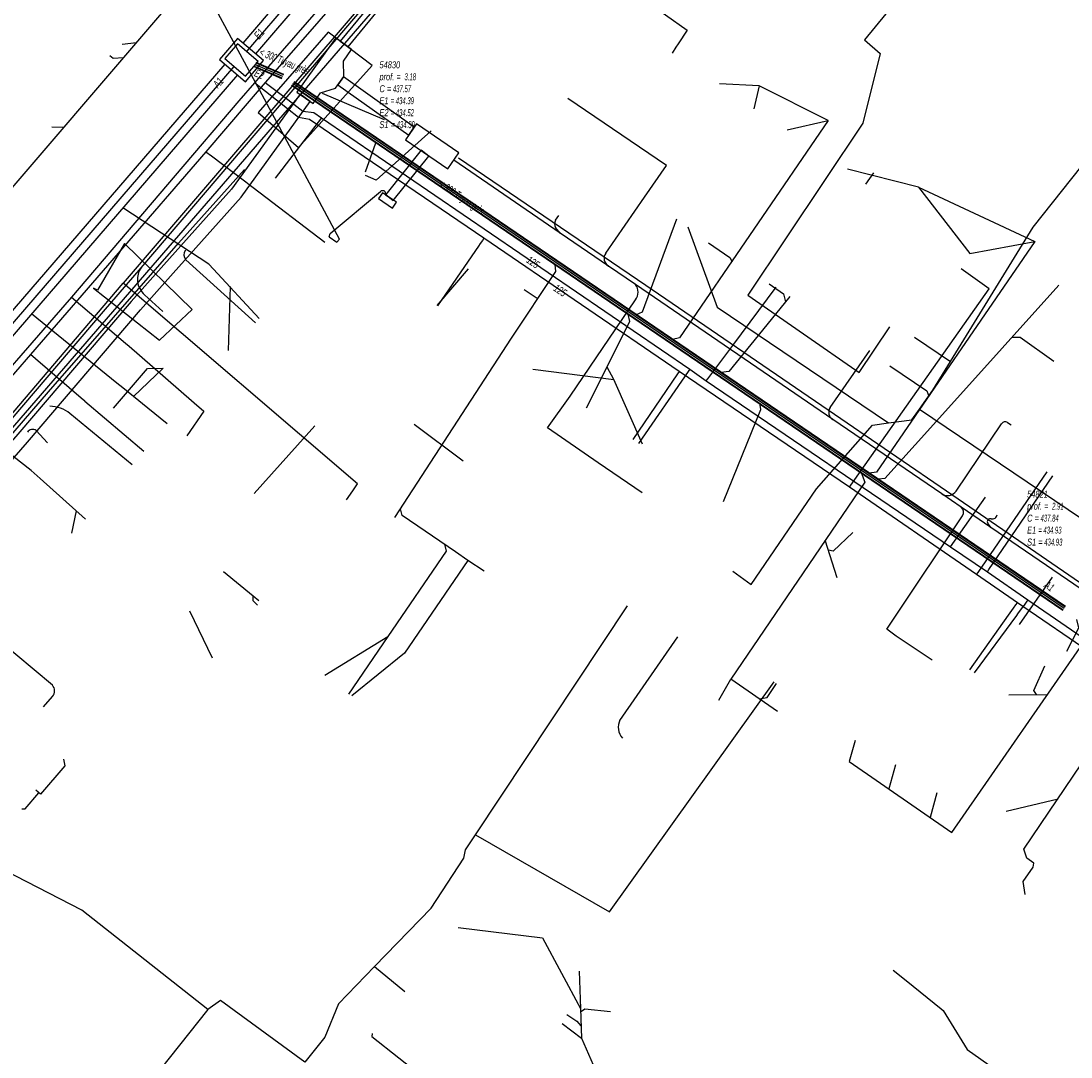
# Model space of a CAD drawing. Header units: metres. Extents: x 2695563 to 2696938, y 1260544 to 1262032.
# Tile 98 of 256: x 2696122 to 2696198, y 1261104 to 1261178. Entities that reach past the tile are written whole.
import ezdxf

# ---------------------------------------------------------------- set-up
doc = ezdxf.new("R2010")
doc.units = ezdxf.units.M
doc.header["$LTSCALE"] = 100
doc.linetypes.add('AUSGEZOGEN', pattern=[0])
doc.linetypes.add('STRICHLINIE2_S3', pattern=[0.25, 0.15, -0.1])
for name, color, linetype in [('Eau portable_Cadastre des conduites_Conduite', 171, 'AUSGEZOGEN'), ('Eau potable_Cadastre des conduites_Conduite_Texte', 171, 'AUSGEZOGEN'), ('EU_Cadastre des conduites', 24, 'AUSGEZOGEN'), ('EU_Cadastre des conduites – Texte', 7, 'AUSGEZOGEN'), ('EU_Cadastre des conduites_Axe de tracé', 24, 'AUSGEZOGEN'), ('EU_Cadastre des conduites_Regard normalisé – Texte', 24, 'AUSGEZOGEN'), ('EU_Cadastre des conduites_Regard – Polygone de détail', 24, 'AUSGEZOGEN'), ('EU_Cadastre des conduites_Texte entrée-sortie', 24, 'AUSGEZOGEN'), ('Gaz_Cadastre des conduites_Conduite', 32, 'AUSGEZOGEN'), ('Gaz_Cadastre des conduites_Conduite_Texte', 32, 'AUSGEZOGEN'), ('Réseau électrique_Cadastre des conduite_Bord du tracé', 1, 'AUSGEZOGEN'), ('Réseau électrique_Cadastre des conduite_Tronçon de tracé', 1, 'AUSGEZOGEN'), ('Réseau électrique_Cadastre des conduites_Ouvrage_Surface-Ligne-Point', 1, 'AUSGEZOGEN'), ('Swisscom_Cadastre des conduites_Périmètre de projet_Actif', 7, 'AUSGEZOGEN'), ('TV_Cadastre des conduites_CONDUITE', 92, 'AUSGEZOGEN'), ('Télécommunications_SW_Cadastre des conduites_Bord du tracé', 94, 'AUSGEZOGEN')]:
    doc.layers.add(name, color=color, linetype=linetype)
doc.styles.add('ARIAL', font='arial.ttf')
pattern_1 = [(0, (2710855, 1276000), (7500, 7500), [7500, -7500]), (90, (2710855, 1276000), (-7500, 7500), [7500, -7500])]
pattern_2 = [(0, (2703955, 1269100), (4050, 4050), [4050, -4050]), (90, (2703955, 1269100), (-4050, 4050), [4050, -4050])]
pattern_3 = [(0, (2708005, 1273150), (6075, 6075), [6075, -6075]), (90, (2708005, 1273150), (-6075, 6075), [6075, -6075])]

# ---------------------------------------------------------------- blocks, each defined once
blk = doc.blocks.new('COMPLEXOBJECT_1844')
at = {"layer": 'Réseau électrique_Cadastre des conduite_Bord du tracé', "color": 1, "linetype": 'AUSGEZOGEN', "transparency": 33554687}
for points in [[(6187.06, 11228.52), (6186.443, 11228.951), (6186.356, 11228.83), (6185.893, 11229.168)], [(6186.091, 11227.297), (6183.802, 11224.27), (6180.912, 11220.13), (6178.056, 11216.035), (6174.734, 11212.316), (6168.374, 11204.594), (6165.845, 11201.752), (6165.182, 11201.007), (6160.577, 11195.832), (6146.636, 11179.588), (6144.477, 11176.99), (6145.039, 11176.571), (6147.171, 11179.136), (6161.104, 11195.371), (6165.719, 11200.558), (6166.385, 11201.306), (6168.906, 11204.139), (6175.266, 11211.86), (6178.606, 11215.6), (6181.498, 11219.746), (6184.368, 11223.859), (6186.789, 11227.06)]]:
    blk.add_lwpolyline(points, dxfattribs=at)
for centre, radius, start, end in [((6185.12, 11228.14), 1.286, 319.02303, 53.05875), ((6185.696, 11228.018), 1.454, 318.77428, 20.19499)]:
    blk.add_arc(centre, radius, start, end, dxfattribs=at)
blk = doc.blocks.new('COMPLEXOBJECT_2281')
at = {"layer": 'Réseau électrique_Cadastre des conduite_Tronçon de tracé', "color": 1, "linetype": 'AUSGEZOGEN', "transparency": 33554687}
for p, q in [((6123.734, 11130.576), (6118.919, 11134.604)), ((6123.087, 11129.003), (6123.742, 11129.763))]:
    blk.add_line(p, q, dxfattribs=at)
blk.add_arc((6123.27, 11130.165), 0.62, 319.55984, 41.56772, dxfattribs=at)
blk = doc.blocks.new('COMPLEXOBJECT_2289')
at = {"layer": 'Réseau électrique_Cadastre des conduite_Tronçon de tracé', "color": 1, "linetype": 'AUSGEZOGEN', "transparency": 33554687}
blk.add_line((6129.492, 11146.455), (6124.995, 11150.149), dxfattribs=at)
blk.add_arc((6123.517, 11148.345), 2.332, 50.66614, 89.06125, dxfattribs=at)
blk = doc.blocks.new('COMPLEXOBJECT_2290')
at = {"layer": 'Réseau électrique_Cadastre des conduite_Tronçon de tracé', "color": 1, "linetype": 'AUSGEZOGEN', "transparency": 33554687}
blk.add_line((6138.364, 11156.677), (6133.342, 11161.216), dxfattribs=at)
blk.add_arc((6133.793, 11161.589), 0.586, 144.90191, 219.61486, dxfattribs=at)
blk = doc.blocks.new('COMPLEXOBJECT_2329')
at = {"layer": 'Réseau électrique_Cadastre des conduite_Tronçon de tracé', "color": 1, "linetype": 'AUSGEZOGEN', "transparency": 33554687}
for p, q in [((6159.991, 11164.069), (6160.22, 11164.41)), ((6160.333, 11163.147), (6159.995, 11163.554))]:
    blk.add_line(p, q, dxfattribs=at)
blk.add_arc((6160.346, 11163.814), 0.437, 144.31141, 216.5786, dxfattribs=at)
blk = doc.blocks.new('COMPLEXOBJECT_2330')
at = {"layer": 'Réseau électrique_Cadastre des conduite_Tronçon de tracé', "color": 1, "linetype": 'AUSGEZOGEN', "transparency": 33554687}
blk.add_line((6163.623, 11161.704), (6166.393, 11165.728), dxfattribs=at)
blk.add_arc((6164.1, 11161.314), 0.616, 140.73917, 241.07306, dxfattribs=at)
blk = doc.blocks.new('COMPLEXOBJECT_2351')
at = {"layer": 'Réseau électrique_Cadastre des conduite_Tronçon de tracé', "color": 1, "linetype": 'AUSGEZOGEN', "transparency": 33554687}
blk.add_line((6188.852, 11144.563), (6192.127, 11149.416), dxfattribs=at)
blk.add_arc((6192.382, 11149.249), 0.305, 56.05615, 146.77056, dxfattribs=at)
blk = doc.blocks.new('COMPLEXOBJECT_2352')
at = {"layer": 'Réseau électrique_Cadastre des conduite_Tronçon de tracé', "color": 1, "linetype": 'AUSGEZOGEN', "transparency": 33554687}
blk.add_line((6191.365, 11141.925), (6191.138, 11142.24), dxfattribs=at)
for centre, radius, start, end in [((6191.311, 11142.36), 0.21, 71.6553, 214.83443), ((6191.459, 11142.908), 0.357, 256.78714, 351.50004)]:
    blk.add_arc(centre, radius, start, end, dxfattribs=at)
blk = doc.blocks.new('COMPLEXOBJECT_2806')
at = {"layer": 'Télécommunications_SW_Cadastre des conduites_Bord du tracé', "color": 94, "linetype": 'AUSGEZOGEN', "transparency": 33554687}
blk.add_line((6130.375, 11158.711), (6131.681, 11157.499), dxfattribs=at)
for centre, radius, start, end in [((6131.315, 11159.822), 1.453, 145.30365, 185.39654), ((6131.314, 11159.819), 1.452, 185.28201, 229.715)]:
    blk.add_arc(centre, radius, start, end, dxfattribs=at)

msp = doc.modelspace()

# ---------------------------------------------------------------- hatches: boundary and pattern name
at = {"layer": 'Réseau électrique_Cadastre des conduite_Bord du tracé', "lineweight": 18, "transparency": 33554687}
h = msp.add_hatch(dxfattribs=at)
h.set_pattern_fill('MUSTER', color=1, scale=6075, style=0, pattern_type=2)
h.set_pattern_definition(pattern_3)
h.paths.add_polyline_path([(2696186.863, 1261228.978), (2696186.916, 1261228.936), (2696186.967, 1261228.891), (2696187.016, 1261228.843), (2696187.062, 1261228.793), (2696187.105, 1261228.74), (2696187.145, 1261228.685), (2696187.183, 1261228.628), (2696187.217, 1261228.57), (2696187.248, 1261228.509), (2696187.276, 1261228.447), (2696187.301, 1261228.384), (2696187.322, 1261228.319), (2696187.34, 1261228.253), (2696187.354, 1261228.187), (2696187.365, 1261228.119), (2696187.372, 1261228.052), (2696187.376, 1261227.984), (2696187.376, 1261227.916), (2696187.372, 1261227.848), (2696187.365, 1261227.78), (2696187.354, 1261227.713), (2696187.34, 1261227.646), (2696187.322, 1261227.581), (2696187.3, 1261227.516), (2696187.276, 1261227.452), (2696187.248, 1261227.39), (2696187.217, 1261227.33), (2696187.182, 1261227.271), (2696187.145, 1261227.214), (2696187.104, 1261227.16), (2696187.061, 1261227.107), (2696184.772, 1261224.08), (2696181.882, 1261219.94), (2696179.026, 1261215.845), (2696175.704, 1261212.126), (2696169.344, 1261204.404), (2696166.815, 1261201.562), (2696166.152, 1261200.817), (2696161.547, 1261195.642), (2696147.606, 1261179.398), (2696145.447, 1261176.8), (2696146.009, 1261176.381), (2696148.141, 1261178.946), (2696162.074, 1261195.181), (2696166.689, 1261200.368), (2696167.355, 1261201.116), (2696169.876, 1261203.949), (2696176.236, 1261211.67), (2696179.576, 1261215.41), (2696182.468, 1261219.556), (2696185.338, 1261223.669), (2696187.759, 1261226.87), (2696187.791, 1261226.908), (2696187.823, 1261226.948), (2696187.852, 1261226.988), (2696187.881, 1261227.03), (2696187.908, 1261227.072), (2696187.933, 1261227.116), (2696187.957, 1261227.16), (2696187.979, 1261227.205), (2696188, 1261227.251), (2696188.019, 1261227.297), (2696188.037, 1261227.344), (2696188.052, 1261227.392), (2696188.067, 1261227.44), (2696188.079, 1261227.489), (2696188.09, 1261227.538), (2696188.099, 1261227.588), (2696188.107, 1261227.637), (2696188.113, 1261227.687), (2696188.117, 1261227.737), (2696188.119, 1261227.788), (2696188.119, 1261227.838), (2696188.118, 1261227.888), (2696188.115, 1261227.938), (2696188.111, 1261227.988), (2696188.104, 1261228.038), (2696188.096, 1261228.088), (2696188.086, 1261228.137), (2696188.075, 1261228.186), (2696188.061, 1261228.235), (2696188.047, 1261228.283), (2696188.03, 1261228.33), (2696187.413, 1261228.761), (2696187.326, 1261228.64)], flags=0)
h = msp.add_hatch(dxfattribs=at)
h.set_pattern_fill('MUSTER', color=1, scale=6075, style=0, pattern_type=2)
h.set_pattern_definition(pattern_3)
h.paths.add_polyline_path([(2696145.278, 1261173.649), (2696150.378, 1261170.013), (2696150.774, 1261170.591), (2696145.683, 1261174.221)], flags=0)
h = msp.add_hatch(dxfattribs=at)
h.set_pattern_fill('MUSTER', color=1, scale=6075, style=0, pattern_type=2)
h.set_pattern_definition(pattern_3)
h.paths.add_polyline_path([(2696094.675, 1261115.609), (2696099.087, 1261120.475), (2696113.912, 1261137.567), (2696122.898, 1261147.891), (2696131.058, 1261157.437), (2696133.4, 1261160.073), (2696138.308, 1261165.56), (2696143.283, 1261172.43), (2696142.554, 1261172.958), (2696137.606, 1261166.126), (2696132.728, 1261160.671), (2696130.38, 1261158.029), (2696122.216, 1261148.479), (2696113.232, 1261138.157), (2696098.413, 1261121.073), (2696094.009, 1261116.213)], flags=0)
h = msp.add_hatch(dxfattribs=at)
h.set_pattern_fill('MUSTER', color=1, scale=6075, style=0, pattern_type=2)
h.set_pattern_definition(pattern_3)
h.paths.add_polyline_path([(2696149.266, 1261165.297), (2696151.827, 1261168.501), (2696151.28, 1261168.938), (2696148.719, 1261165.734)], flags=0)
at = {"layer": 'Réseau électrique_Cadastre des conduites_Ouvrage_Surface-Ligne-Point', "lineweight": 18, "transparency": 33554687}
h = msp.add_hatch(dxfattribs=at)
h.set_pattern_fill('MUSTER', color=1, scale=4050, style=0, pattern_type=2)
h.set_pattern_definition(pattern_2)
h.paths.add_polyline_path([(2696142.317, 1261173.122), (2696143.484, 1261172.292), (2696144.021, 1261173.062), (2696145.103, 1261173.402), (2696145.703, 1261174.249), (2696145.675, 1261175.352), (2696146.263, 1261176.193), (2696145.136, 1261177.031)], flags=0)
h = msp.add_hatch(dxfattribs=at)
h.set_pattern_fill('MUSTER', color=1, scale=4050, style=0, pattern_type=2)
h.set_pattern_definition(pattern_2)
h.paths.add_polyline_path([(2696153.203, 1261167.589), (2696153.994, 1261168.744), (2696150.942, 1261170.836), (2696150.151, 1261169.681)], flags=0)
h = msp.add_hatch(dxfattribs=at)
h.set_pattern_fill('MUSTER', color=1, scale=2025, style=0, pattern_type=2)
h.set_pattern_definition([(0, (2699905, 1265050), (2025, 2025), [2025, -2025]), (90, (2699905, 1265050), (-2025, 2025), [2025, -2025])])
h.paths.add_polyline_path([(2696149.218, 1261164.763), (2696149.496, 1261165.177), (2696148.489, 1261165.854), (2696148.211, 1261165.44)], flags=0)
at = {"layer": 'Swisscom_Cadastre des conduites_Périmètre de projet_Actif', "transparency": 33554687}
h = msp.add_hatch(dxfattribs=at)
h.set_pattern_fill('MUSTER', color=94, scale=7500, style=0, pattern_type=2)
h.set_pattern_definition(pattern_1)
h.paths.add_polyline_path([(2696144.563, 1261177.427), (2696139.536, 1261171.659), (2696142.447, 1261169.119), (2696147.738, 1261175.046)], flags=0)
h = msp.add_hatch(dxfattribs=at)
h.set_pattern_fill('MUSTER', color=94, scale=7500, style=0, pattern_type=2)
h.set_pattern_definition(pattern_1)
h.paths.add_polyline_path([(2696127.665, 1261158.991), (2696132.417, 1261155.251), (2696134.778, 1261157.457), (2696129.896, 1261162.199), (2696127.944, 1261158.852)], flags=0)

# ---------------------------------------------------------------- linework, layer by layer
at = {"layer": 'Eau portable_Cadastre des conduites_Conduite', "color": 7, "linetype": 'AUSGEZOGEN', "transparency": 33554687}
for p, q in [((2696144.102, 1261171.274), (2696140.751, 1261166.909)), ((2696139.17, 1261166.25), (2696144.323, 1261162.311)), ((2696173.74, 1261154.868), (2696176.86, 1261159.07)), ((2696127.03, 1261150.85), (2696131.304, 1261147.235)), ((2696189.429, 1261140.361), (2696191.946, 1261143.93))]:
    msp.add_line(p, q, dxfattribs=at)
for points in [[(2696183.34, 1261223.851), (2696160.73, 1261197.52), (2696158.481, 1261194.937), (2696153.59, 1261189.32), (2696140.728, 1261174.602), (2696140.044, 1261173.819)], [(2696157.44, 1261186.69), (2696165.76, 1261180.92), (2696170.45, 1261177.59), (2696169.797, 1261176.602), (2696169.638, 1261176.361), (2696169.355, 1261175.933)], [(2696140.044, 1261173.819), (2696138.738, 1261172.292), (2696135.77, 1261168.82), (2696123.13, 1261154.21), (2696113.369, 1261142.959), (2696104.98, 1261133.29), (2696093.26, 1261119.78), (2696083.934, 1261108.918), (2696083.755, 1261108.709), (2696083.097, 1261107.942), (2696082.582, 1261107.343)], [(2696140.044, 1261173.819), (2696141.663, 1261172.578), (2696142.743, 1261171.75), (2696143.535, 1261171.646), (2696144.102, 1261171.274), (2696170.625, 1261153.15), (2696171.818, 1261152.309), (2696189.429, 1261140.361), (2696192.073, 1261138.556), (2696194.987, 1261136.522), (2696205.262, 1261129.48), (2696210.851, 1261125.663), (2696211.755, 1261125.002), (2696214.09, 1261123.399), (2696224.442, 1261116.467), (2696230.293, 1261112.381), (2696238.077, 1261107.003), (2696247.676, 1261100.437)], [(2696135.77, 1261168.82), (2696136.161, 1261168.525), (2696138.635, 1261166.654), (2696138.886, 1261166.465), (2696139.17, 1261166.25)], [(2696171.818, 1261152.309), (2696171.931, 1261152.459), (2696173.74, 1261154.868)], [(2696127.03, 1261150.85), (2696126.782, 1261151.064), (2696123.482, 1261153.907), (2696123.13, 1261154.21)], [(2696170.625, 1261153.15), (2696170.519, 1261152.996), (2696166.941, 1261147.809)], [(2696192.073, 1261138.556), (2696192.179, 1261138.711), (2696196.803, 1261145.472)], [(2696194.987, 1261136.522), (2696194.876, 1261136.371), (2696194.716, 1261136.153), (2696194.514, 1261135.877), (2696194.252, 1261135.52), (2696194.169, 1261135.408), (2696191.129, 1261131.268)]]:
    msp.add_lwpolyline(points, dxfattribs=at)
at = {"layer": 'EU_Cadastre des conduites', "color": 24, "linetype": 'AUSGEZOGEN', "transparency": 33554687}
for p, q in [((2696178.765, 1261222.953), (2696138.692, 1261176.04)), ((2696129.723, 1261176.564), (2696130.755, 1261176.688)), ((2696137.783, 1261174.975), (2696076.959, 1261104.445)), ((2696175.631, 1261173.559), (2696172.779, 1261173.715)), ((2696175.631, 1261173.559), (2696175.24, 1261171.913)), ((2696180.595, 1261171.078), (2696175.631, 1261173.559)), ((2696177.649, 1261170.388), (2696180.595, 1261171.078)), ((2696124.668, 1261170.624), (2696125.514, 1261170.591)), ((2696147.268, 1261167.383), (2696148.021, 1261169.472)), ((2696187.11, 1261166.26), (2696182.003, 1261167.555)), ((2696183.863, 1261167.307), (2696183.301, 1261166.48)), ((2696187.11, 1261166.26), (2696195.495, 1261162.354)), ((2696187.11, 1261166.26), (2696190.806, 1261161.499)), ((2696135.967, 1261160.73), (2696129.789, 1261164.787)), ((2696190.806, 1261161.499), (2696195.495, 1261162.354)), ((2696154.664, 1261160.385), (2696152.408, 1261157.748)), ((2696137.397, 1261154.496), (2696137.531, 1261159.109)), ((2696159.642, 1261158.248), (2696158.697, 1261158.863)), ((2696197.222, 1261159.205), (2696189.062, 1261150.117)), ((2696177.844, 1261158.401), (2696175.552, 1261155.577)), ((2696129.355, 1261152.139), (2696123.193, 1261157.138)), ((2696175.552, 1261155.577), (2696173.443, 1261152.991)), ((2696149.374, 1261142.47), (2696157.774, 1261155.377)), ((2696165.15, 1261152.421), (2696164.687, 1261153.303)), ((2696132.68, 1261153.215), (2696130.544, 1261151.178)), ((2696159.333, 1261153.157), (2696165.15, 1261152.421)), ((2696173.443, 1261152.991), (2696172.899, 1261152.909)), ((2696167.216, 1261147.742), (2696165.15, 1261152.421)), ((2696123.164, 1261145.842), (2696117.38, 1261150.398)), ((2696126.1, 1261141.348), (2696126.451, 1261142.937)), ((2696181.24, 1261138.114), (2696180.398, 1261140.825)), ((2696154.65, 1261139.379), (2696150.087, 1261132.686)), ((2696155.806, 1261138.59), (2696154.65, 1261139.379)), ((2696139.578, 1261136.466), (2696139.181, 1261136.791)), ((2696136.234, 1261132.339), (2696134.6, 1261135.723)), ((2696144.346, 1261131.095), (2696148.88, 1261133.893)), ((2696148.88, 1261133.893), (2696146.045, 1261129.734)), ((2696150.087, 1261132.686), (2696146.275, 1261129.607)), ((2696172.721, 1261129.315), (2696173.592, 1261130.821)), ((2696176.957, 1261128.484), (2696173.592, 1261130.821)), ((2696193.623, 1261129.689), (2696196.407, 1261129.709)), ((2696185.461, 1261124.642), (2696184.976, 1261122.916)), ((2696188.438, 1261122.617), (2696187.943, 1261120.856)), ((2696193.428, 1261121.312), (2696197.174, 1261122.203)), ((2696153.949, 1261112.93), (2696160.022, 1261112.173)), ((2696160.03, 1261112.173), (2696162.753, 1261107.096)), ((2696162.67, 1261109.776), (2696162.753, 1261107.096)), ((2696162.753, 1261107.096), (2696162.819, 1261104.953)), ((2696161.43, 1261106.01), (2696162.827, 1261104.947)), ((2696162.819, 1261104.947), (2696166.698, 1261096.258))]:
    msp.add_line(p, q, dxfattribs=at)
at = {"layer": 'EU_Cadastre des conduites', "linetype": 'AUSGEZOGEN', "transparency": 33554687}
for p, q in [((2696141.365, 1261174.353), (2696139.38, 1261175.211)), ((2696141.373, 1261174.371), (2696139.388, 1261175.229)), ((2696141.38, 1261174.389), (2696139.395, 1261175.247)), ((2696141.246, 1261174.077), (2696139.261, 1261174.935)), ((2696141.253, 1261174.095), (2696139.268, 1261174.953)), ((2696141.261, 1261174.113), (2696139.276, 1261174.971)), ((2696197.676, 1261136.016), (2696142.108, 1261173.836)), ((2696197.687, 1261136.032), (2696142.119, 1261173.852)), ((2696197.699, 1261136.048), (2696142.131, 1261173.868)), ((2696197.507, 1261135.768), (2696141.939, 1261173.588)), ((2696197.519, 1261135.784), (2696141.951, 1261173.604)), ((2696197.53, 1261135.8), (2696141.962, 1261173.62))]:
    msp.add_line(p, q, dxfattribs=at)
at = {"layer": 'EU_Cadastre des conduites', "color": 255, "transparency": 33554687}
for p, q in [((2696141.313, 1261174.233), (2696139.328, 1261175.091)), ((2696197.603, 1261135.908), (2696142.035, 1261173.728))]:
    msp.add_line(p, q, dxfattribs=at)
at = {"layer": 'EU_Cadastre des conduites', "color": 24, "linetype": 'AUSGEZOGEN', "transparency": 33554687}
for points in [[(2696118.592, 1261156.842), (2696116.145, 1261158.953), (2696116.178, 1261159.68), (2696136.308, 1261183.184)], [(2696128.831, 1261175.753), (2696129.094, 1261175.575), (2696129.837, 1261175.618)], [(2696180.595, 1261171.078), (2696169.886, 1261155.407), (2696169.39, 1261155.3)], [(2696152.002, 1261170.319), (2696148.026, 1261166.768), (2696147.26, 1261167.1)], [(2696169.664, 1261163.964), (2696167.201, 1261157.251), (2696166.772, 1261157.07)], [(2696195.495, 1261162.354), (2696184.077, 1261145.732), (2696183.546, 1261145.669)], [(2696171.991, 1261162.251), (2696173.518, 1261161.206), (2696173.688, 1261160.9)], [(2696139.61, 1261156.811), (2696136.315, 1261160.355), (2696135.967, 1261160.73)], [(2696157.774, 1261155.377), (2696160.98, 1261160.193), (2696160.928, 1261160.689)], [(2696176.349, 1261159.294), (2696177.384, 1261158.593), (2696177.529, 1261158.013)], [(2696163.201, 1261150.379), (2696166.308, 1261156.601), (2696166.192, 1261157.12)], [(2696196.859, 1261153.701), (2696194.447, 1261155.433), (2696193.837, 1261155.435)], [(2696185.057, 1261153.385), (2696187.705, 1261151.588), (2696187.849, 1261151.212)], [(2696129.103, 1261150.351), (2696131.545, 1261153.197), (2696132.68, 1261153.215)], [(2696130.544, 1261151.178), (2696129.77, 1261151.804), (2696129.355, 1261152.139)], [(2696132.983, 1261149.208), (2696131.58, 1261150.342), (2696130.544, 1261151.178)], [(2696173.054, 1261143.626), (2696175.751, 1261150.246), (2696175.67, 1261150.706)], [(2696189.062, 1261150.117), (2696184.679, 1261145.279), (2696184.23, 1261145.226)], [(2696127.095, 1261142.335), (2696123.827, 1261145.279), (2696123.164, 1261145.842)], [(2696182.977, 1261145.702), (2696183.239, 1261145.02), (2696173.592, 1261130.821)], [(2696154.65, 1261139.379), (2696153.741, 1261139.999), (2696149.905, 1261142.613), (2696149.783, 1261143.098)], [(2696182.376, 1261141.375), (2696180.965, 1261140.047), (2696180.62, 1261140.11)], [(2696152.956, 1261140.534), (2696153.077, 1261140.048), (2696148.88, 1261133.893)], [(2696139.486, 1261136.148), (2696139.16, 1261136.451), (2696139.181, 1261136.791), (2696137.026, 1261138.557)], [(2696197.805, 1261132.828), (2696198.657, 1261134.518), (2696198.513, 1261135.115)], [(2696189.505, 1261119.77), (2696199.584, 1261134.285), (2696199.565, 1261134.409)], [(2696195.607, 1261129.703), (2696195.428, 1261130.004), (2696196.214, 1261131.766)], [(2696175.642, 1261129.397), (2696176.196, 1261129.499), (2696176.884, 1261130.502)], [(2696182.547, 1261126.386), (2696182.127, 1261124.894), (2696189.505, 1261119.77)], [(2696194.808, 1261115.304), (2696194.661, 1261116.243), (2696195.365, 1261117.276), (2696195.425, 1261117.57), (2696194.929, 1261117.907), (2696194.712, 1261118.556), (2696199.467, 1261125.601)], [(2696125.512, 1261125.056), (2696125.603, 1261124.571), (2696123.849, 1261122.522), (2696123.507, 1261122.815)], [(2696122.498, 1261121.483), (2696122.752, 1261121.471), (2696123.735, 1261122.62)], [(2696161.776, 1261106.656), (2696162.498, 1261106.178), (2696162.787, 1261105.834)], [(2696164.922, 1261106.845), (2696163.076, 1261107.033), (2696162.761, 1261106.827)], [(2696147.737, 1261105.283), (2696147.72, 1261105.059), (2696163.297, 1261092.774), (2696163.364, 1261092.029)]]:
    msp.add_lwpolyline(points, dxfattribs=at)
at = {"layer": 'EU_Cadastre des conduites_Axe de tracé', "color": 24, "linetype": 'AUSGEZOGEN', "transparency": 33554687}
for p, q in [((2696178.107, 1261223.107), (2696138.427, 1261176.654)), ((2696179.028, 1261222.337), (2696139.343, 1261175.878)), ((2696137.131, 1261175.138), (2696076.704, 1261105.068)), ((2696138.043, 1261174.358), (2696077.607, 1261104.278))]:
    msp.add_line(p, q, dxfattribs=at)
at = {"layer": 'EU_Cadastre des conduites_Regard – Polygone de détail', "color": 24, "linetype": 'STRICHLINIE2_S3', "transparency": 33554687}
for points in [[(2696138.051, 1261176.982), (2696136.751, 1261175.462), (2696138.614, 1261173.87), (2696139.913, 1261175.391), (2696138.051, 1261176.982)], [(2696138.045, 1261176.591), (2696137.136, 1261175.528), (2696138.619, 1261174.261), (2696139.529, 1261175.325), (2696138.045, 1261176.591)]]:
    msp.add_lwpolyline(points, close=True, dxfattribs=at)
at = {"layer": 'Gaz_Cadastre des conduites_Conduite', "color": 32, "linetype": 'AUSGEZOGEN', "transparency": 33554687}
msp.add_line((2696130.24, 1261154.81), (2696134.723, 1261150.901), dxfattribs=at)
for points in [[(2696183.646, 1261225.04), (2696183.431, 1261224.79), (2696180.613, 1261221.501), (2696171.91, 1261211.49), (2696167.864, 1261206.725), (2696166.34, 1261204.93), (2696152.06, 1261188.52), (2696140.284, 1261174.972), (2696139.258, 1261173.792)], [(2696139.258, 1261173.792), (2696138.147, 1261172.491), (2696133.554, 1261167.114), (2696126.07, 1261158.35), (2696117.95, 1261149.024), (2696105.54, 1261134.77), (2696091.72, 1261118.81), (2696083.401, 1261109.164), (2696083.225, 1261108.96)], [(2696247.553, 1261099.871), (2696247.249, 1261099.941), (2696238.169, 1261106.257), (2696226.855, 1261114.091), (2696216.95, 1261120.742), (2696206.719, 1261127.769), (2696205.34, 1261128.734), (2696194.239, 1261136.326), (2696191.302, 1261138.347), (2696182.136, 1261144.652), (2696169.858, 1261152.981), (2696155.795, 1261162.586), (2696146.58, 1261168.863), (2696143.23, 1261171.144), (2696142.429, 1261171.293), (2696139.258, 1261173.792)], [(2696155.795, 1261162.586), (2696155.689, 1261162.431), (2696155.538, 1261162.211), (2696155.405, 1261162.017), (2696155.188, 1261161.701), (2696152.454, 1261157.717)], [(2696182.136, 1261144.652), (2696182.244, 1261144.805), (2696192.199, 1261158.937), (2696190.196, 1261160.376)], [(2696126.07, 1261158.35), (2696129.983, 1261155.028), (2696130.24, 1261154.81)], [(2696169.858, 1261152.981), (2696169.752, 1261152.826), (2696166.529, 1261148.092)], [(2696134.723, 1261150.901), (2696134.931, 1261150.719), (2696135.609, 1261150.122), (2696134.383, 1261148.345)], [(2696191.302, 1261138.347), (2696191.408, 1261138.502), (2696196.382, 1261145.76)], [(2696190.8, 1261131.49), (2696193.606, 1261135.436), (2696193.833, 1261135.755), (2696193.962, 1261135.936), (2696194.13, 1261136.173), (2696194.239, 1261136.326)]]:
    msp.add_lwpolyline(points, dxfattribs=at)
at = {"layer": 'Réseau électrique_Cadastre des conduite_Bord du tracé', "color": 1, "linetype": 'AUSGEZOGEN', "transparency": 33554687}
for points in [[(2696145.278, 1261173.649), (2696150.378, 1261170.013), (2696150.774, 1261170.591), (2696145.683, 1261174.221), (2696145.278, 1261173.649)], [(2696094.675, 1261115.609), (2696099.087, 1261120.475), (2696113.912, 1261137.567), (2696122.898, 1261147.891), (2696131.058, 1261157.437), (2696133.4, 1261160.073), (2696138.308, 1261165.56), (2696143.283, 1261172.43), (2696142.554, 1261172.958), (2696137.606, 1261166.126), (2696132.728, 1261160.671), (2696130.38, 1261158.029), (2696122.216, 1261148.479), (2696113.232, 1261138.157), (2696098.413, 1261121.073), (2696094.009, 1261116.213), (2696094.675, 1261115.609)], [(2696149.266, 1261165.297), (2696151.827, 1261168.501), (2696151.28, 1261168.938), (2696148.719, 1261165.734), (2696149.266, 1261165.297)]]:
    msp.add_lwpolyline(points, close=True, dxfattribs=at)
at = {"layer": 'Réseau électrique_Cadastre des conduite_Tronçon de tracé', "color": 1, "linetype": 'AUSGEZOGEN', "transparency": 33554687}
for p, q in [((2696145.402, 1261162.529), (2696139.817, 1261172.914)), ((2696148.646, 1261171.128), (2696144.173, 1261173.007)), ((2696168.961, 1261167.839), (2696161.833, 1261172.655)), ((2696161.303, 1261162.957), (2696153.627, 1261168.208)), ((2696167.363, 1261165.538), (2696168.961, 1261167.839)), ((2696133.78, 1261162.233), (2696138.535, 1261167.543)), ((2696148.709, 1261165.725), (2696148.993, 1261165.516)), ((2696144.656, 1261162.699), (2696145.189, 1261162.31)), ((2696145.189, 1261162.31), (2696145.402, 1261162.529)), ((2696164.772, 1261160.585), (2696161.303, 1261162.957)), ((2696166.712, 1261159.258), (2696164.772, 1261160.585)), ((2696180.935, 1261149.531), (2696166.712, 1261159.258)), ((2696162.004, 1261151.201), (2696166.72, 1261158.147)), ((2696180.739, 1261150.389), (2696183.604, 1261154.492)), ((2696188.785, 1261144.162), (2696180.935, 1261149.531)), ((2696124.339, 1261147.845), (2696123.534, 1261148.729)), ((2696193.523, 1261149.312), (2696193.78, 1261149.143)), ((2696167.207, 1261144.233), (2696164.023, 1261146.414)), ((2696190.189, 1261143.202), (2696188.785, 1261144.162)), ((2696192.335, 1261141.735), (2696190.189, 1261143.202)), ((2696185.356, 1261135.204), (2696190.291, 1261142.597)), ((2696205.405, 1261132.796), (2696192.335, 1261141.735)), ((2696194.384, 1261134.76), (2696196.774, 1261138.17)), ((2696188.09, 1261132.178), (2696185.514, 1261133.906))]:
    msp.add_line(p, q, dxfattribs=at)
for points in [[(2696250.975, 1261102.181), (2696223.934, 1261120.513), (2696218.661, 1261124.125), (2696205.08, 1261133.409), (2696189.589, 1261144.041), (2696180.607, 1261150.189), (2696167.475, 1261159.188), (2696153.967, 1261168.361)], [(2696093.969, 1261116.29), (2696097.42, 1261120.444), (2696109.488, 1261134.34), (2696112.817, 1261138.103), (2696113.493, 1261138.905), (2696114.481, 1261140.012), (2696124.427, 1261151.523), (2696133.78, 1261162.233)], [(2696164.023, 1261146.414), (2696160.387, 1261148.922), (2696162.004, 1261151.201)], [(2696185.514, 1261133.906), (2696184.837, 1261134.419), (2696185.356, 1261135.204)]]:
    msp.add_lwpolyline(points, dxfattribs=at)
at = {"layer": 'Réseau électrique_Cadastre des conduite_Tronçon de tracé', "color": 1, "linetype": 'STRICHLINIE2_S3', "transparency": 33554687}
msp.add_lwpolyline([(2696144.656, 1261162.699), (2696144.73, 1261162.92), (2696148.344, 1261165.948)], dxfattribs=at)
msp.add_arc((2696148.502, 1261165.797), 0.219, 340.89671, 136.25686, dxfattribs=at)
at = {"layer": 'Réseau électrique_Cadastre des conduite_Tronçon de tracé', "color": 1, "linetype": 'AUSGEZOGEN', "transparency": 33554687}
for centre, radius, start, end in [((2696166.013, 1261158.697), 0.896, 322.09441, 38.73072), ((2696181.262, 1261150.057), 0.619, 147.56572, 238.16978), ((2696123.278, 1261148.405), 0.413, 51.70669, 150.69845), ((2696189.193, 1261144.811), 0.767, 237.86877, 325.13335), ((2696189.9, 1261142.842), 0.462, 327.9336, 51.20598)]:
    msp.add_arc(centre, radius, start, end, dxfattribs=at)
at = {"layer": 'Réseau électrique_Cadastre des conduites_Ouvrage_Surface-Ligne-Point', "color": 1, "linetype": 'AUSGEZOGEN', "transparency": 33554687}
msp.add_line((2696139.817, 1261172.914), (2696134.653, 1261182.516), dxfattribs=at)
for points in [[(2696142.317, 1261173.122), (2696143.484, 1261172.292), (2696144.021, 1261173.062), (2696145.103, 1261173.402), (2696145.703, 1261174.249), (2696145.675, 1261175.352), (2696146.263, 1261176.193), (2696145.136, 1261177.031), (2696142.317, 1261173.122)], [(2696153.203, 1261167.589), (2696153.994, 1261168.744), (2696150.942, 1261170.836), (2696150.151, 1261169.681), (2696153.203, 1261167.589)], [(2696149.218, 1261164.763), (2696149.496, 1261165.177), (2696148.489, 1261165.854), (2696148.211, 1261165.44), (2696149.218, 1261164.763)]]:
    msp.add_lwpolyline(points, close=True, dxfattribs=at)
at = {"layer": 'Swisscom_Cadastre des conduites_Périmètre de projet_Actif', "color": 94, "linetype": 'AUSGEZOGEN', "transparency": 33554687}
for points in [[(2696144.563, 1261177.427), (2696139.536, 1261171.659), (2696142.447, 1261169.119), (2696147.738, 1261175.046), (2696144.563, 1261177.427)], [(2696127.665, 1261158.991), (2696132.417, 1261155.251), (2696134.778, 1261157.457), (2696129.896, 1261162.199), (2696127.944, 1261158.852), (2696127.665, 1261158.991)]]:
    msp.add_lwpolyline(points, close=True, dxfattribs=at)
at = {"layer": 'TV_Cadastre des conduites_CONDUITE', "color": 92, "linetype": 'AUSGEZOGEN', "transparency": 33554687}
for p, q in [((2696148.048, 1261179.288), (2696086.586, 1261108.185)), ((2696186.829, 1261155.469), (2696189.417, 1261153.716)), ((2696187.182, 1261150.275), (2696200.887, 1261141.013)), ((2696143.615, 1261149.076), (2696139.243, 1261144.198)), ((2696150.783, 1261149.197), (2696154.295, 1261146.546)), ((2696155.186, 1261119.603), (2696166.139, 1261136.104)), ((2696154.459, 1261118.508), (2696155.186, 1261119.603)), ((2696147.923, 1261110.114), (2696150.095, 1261108.315)), ((2696136.828, 1261107.671), (2696135.906, 1261107.021)), ((2696142.888, 1261103.214), (2696136.828, 1261107.671)), ((2696135.906, 1261107.021), (2696127.012, 1261095.858))]:
    msp.add_line(p, q, dxfattribs=at)
for points in [[(2696189.417, 1261153.716), (2696195.38, 1261163.397), (2696210.703, 1261182.706)], [(2696170.489, 1261163.399), (2696172.615, 1261157.625), (2696184.944, 1261149.279)], [(2696187.182, 1261150.275), (2696188.137, 1261151.637), (2696189.417, 1261153.716)], [(2696184.944, 1261149.279), (2696186.636, 1261149.497), (2696187.182, 1261150.275)], [(2696173.743, 1261138.601), (2696175.065, 1261137.644), (2696179.751, 1261144.533), (2696183.795, 1261149.13), (2696184.944, 1261149.279)], [(2696155.186, 1261119.603), (2696164.837, 1261114.04), (2696176.72, 1261130.614)], [(2696147.923, 1261110.114), (2696151.992, 1261114.304), (2696154.351, 1261117.911), (2696154.459, 1261118.508)], [(2696135.906, 1261107.021), (2696126.829, 1261114.179), (2696118.864, 1261118.26)], [(2696147.923, 1261110.114), (2696145.316, 1261107.428), (2696144.336, 1261105.009), (2696142.888, 1261103.214)]]:
    msp.add_lwpolyline(points, dxfattribs=at)
at = {"layer": 'Télécommunications_SW_Cadastre des conduites_Bord du tracé', "color": 94, "linetype": 'AUSGEZOGEN', "transparency": 33554687}
for p, q in [((2696154.399, 1261188.035), (2696129.808, 1261159.344)), ((2696169.738, 1261133.856), (2696165.566, 1261127.834))]:
    msp.add_line(p, q, dxfattribs=at)
for points in [[(2696177.693, 1261200.868), (2696179.34, 1261199.81), (2696193.394, 1261190.783), (2696186.515, 1261180.91), (2696183.22, 1261176.881), (2696184.354, 1261175.899), (2696183.096, 1261170.88), (2696174.811, 1261158.484), (2696182.843, 1261152.919), (2696185.057, 1261156.207)], [(2696131.09, 1261160.459), (2696145.854, 1261177.715), (2696154.763, 1261188.143)], [(2696107.928, 1261133.362), (2696128.397, 1261157.311), (2696131.09, 1261160.459)], [(2696108.665, 1261134.514), (2696125.97, 1261154.837), (2696129.808, 1261159.344)], [(2696145.887, 1261143.734), (2696146.344, 1261144.391), (2696146.687, 1261144.884), (2696129.808, 1261159.344)], [(2696185.294, 1261109.85), (2696186.213, 1261109.113), (2696188.749, 1261107.059), (2696188.885, 1261106.95), (2696190.62, 1261104.135), (2696194.158, 1261101.645)]]:
    msp.add_lwpolyline(points, dxfattribs=at)
msp.add_arc((2696166.713, 1261127.357), 1.232, 154.81191, 220.63749, dxfattribs=at)

# ---------------------------------------------------------------- block references
at = {"layer": 'Réseau électrique_Cadastre des conduite_Bord du tracé', "color": 1, "linetype": 'AUSGEZOGEN', "lineweight": -3, "transparency": 33554687}
msp.add_blockref('COMPLEXOBJECT_1844', (2690000.97, 1249999.81), dxfattribs=at)
at = {"layer": 'Réseau électrique_Cadastre des conduite_Tronçon de tracé', "color": 1, "linetype": 'AUSGEZOGEN', "lineweight": -3, "transparency": 33554687}
for name in ['COMPLEXOBJECT_2330', 'COMPLEXOBJECT_2329', 'COMPLEXOBJECT_2290', 'COMPLEXOBJECT_2289', 'COMPLEXOBJECT_2351', 'COMPLEXOBJECT_2352', 'COMPLEXOBJECT_2281']:
    msp.add_blockref(name, (2690000.97, 1249999.81), dxfattribs=at)
at = {"layer": 'Télécommunications_SW_Cadastre des conduites_Bord du tracé', "color": 94, "linetype": 'AUSGEZOGEN', "lineweight": -3, "transparency": 33554687}
msp.add_blockref('COMPLEXOBJECT_2806', (2690000.97, 1249999.81), dxfattribs=at)

# ---------------------------------------------------------------- texts
at = {"layer": 'Eau potable_Cadastre des conduites_Conduite_Texte', "color": 7, "transparency": 33554687, "insert": (2696159.335, 1261160.857), "char_height": 0.55426, "width": 1.10014, "attachment_point": 5, "rotation": 325.6542, "style": 'ARIAL'}
msp.add_mtext('\\A1;{\\fArial|i1|b0;\\H0.554263;\\W0.700000;\\C7;125}\\P', dxfattribs=at)
at = {"layer": 'EU_Cadastre des conduites – Texte', "color": 24, "transparency": 33554687, "char_height": 0.55705, "width": 6, "attachment_point": 5, "style": 'ARIAL'}
for insert, rotation in [((2696141.383, 1261175.256), 337.6827), ((2696154.153, 1261165.473), 326.1969)]:
    msp.add_mtext('\\A1;{\\fArial|b0|i1|c0|p34;\\W0.7;< \\W0.49;300 Tuyau grès}', dxfattribs=dict(at, insert=insert, rotation=rotation))
at = {"layer": 'EU_Cadastre des conduites_Regard normalisé – Texte', "color": 24, "transparency": 33554687, "char_height": 0.50641, "attachment_point": 1, "line_spacing_factor": 1.024096, "style": 'ARIAL'}
for s, insert, width in [('\\A1;{\\fArial|b0|i1|c0|p34;\\W0.69709;54830}\\P{\\fArial|b0|i1|c0|p34;\\H0.99721x;\\W0.69709;prof. = \\W0.48796; 3.18}\\P{\\fArial|b0|i1|c0|p34;\\H0.99721x;\\W0.69709;C =\\W0.48796; 437.57}\\P{\\fArial|b0|i1|c0|p34;\\H0.99721x;\\W0.69709;E1 \\W0.48796;= 434.39}\\P{\\fArial|b0|i1|c0|p34;\\H0.99721x;\\W0.69709;E2 \\W0.48796;= 434.52}\\P{\\fArial|b0|i1|c0|p34;\\H0.99721x;\\W0.69709;S1 =\\W0.48796; 434.39}', (2696148.267, 1261175.34), 2.84864), ('\\A1;{\\fArial|b0|i1|c0|p34;\\W0.69396;54821}\\P{\\fArial|b0|i1|c0|p34;\\H0.99721x;\\W0.69396;prof. = \\W0.48577; 2.91}\\P{\\fArial|b0|i1|c0|p34;\\H0.99721x;\\W0.69396;C =\\W0.48577; 437.84}\\P{\\fArial|b0|i1|c0|p34;\\H0.99721x;\\W0.69396;E1 \\W0.48577;= 434.93}\\P{\\fArial|b0|i1|c0|p34;\\H0.99721x;\\W0.69396;S1 =\\W0.48577; 434.93}', (2696194.94, 1261144.4), 2.8324)]:
    msp.add_mtext(s, dxfattribs=dict(at, insert=insert, width=width))
at = {"layer": 'EU_Cadastre des conduites_Texte entrée-sortie', "color": 24, "transparency": 33554687, "char_height": 0.55705, "attachment_point": 7, "style": 'ARIAL'}
for s, insert, width, rotation in [('\\A1;{\\fArial|i1|b0;\\H0.557054;\\W0.700000;\\C24;E1}\\P', (2696139.596, 1261176.882), 0.85544, 49.4964), ('\\A1;{\\fArial|i1|b0;\\H0.557054;\\W0.700000;\\C24;E2}\\P', (2696139.199, 1261174.292), 0.86376, 336.6162), ('\\A1;{\\fArial|i1|b0;\\H0.557054;\\W0.700000;\\C24;A1}\\P', (2696136.65, 1261173.366), 0.85544, 49.2264), ('\\A1;{\\fArial|i1|b0;\\H0.557054;\\W0.700000;\\C24;A1}\\P', (2696196.111, 1261137.472), 0.85544, 325.8945)]:
    msp.add_mtext(s, dxfattribs=dict(at, insert=insert, width=width, rotation=rotation))
at = {"layer": 'Gaz_Cadastre des conduites_Conduite_Texte', "color": 32, "transparency": 33554687, "insert": (2696161.29, 1261158.826), "char_height": 0.55825, "width": 1.10806, "attachment_point": 5, "rotation": 325.6668, "style": 'ARIAL'}
msp.add_mtext('\\A1;{\\fArial|i1|b0;\\H0.558250;\\W0.700000;\\C32;125}\\P', dxfattribs=at)

doc.saveas('drawing.dxf')
